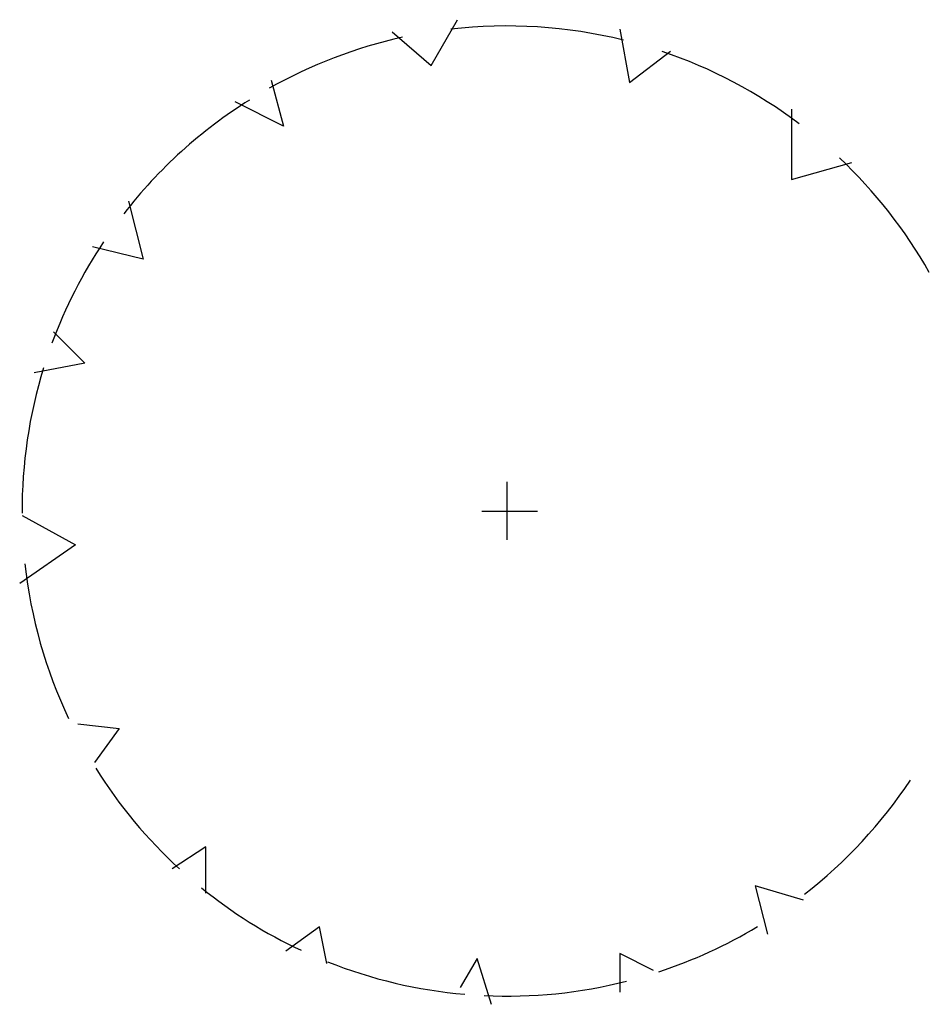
# Model space of a CAD drawing. Extents: x 2 to 13.2, y 0.9 to 13.1.
import ezdxf

# ---------------------------------------------------------------- set-up
doc = ezdxf.new("R2010")
doc.units = 0
doc.layers.get('0').update_dxf_attribs({"linetype": 'CONTINUOUS'})

msp = doc.modelspace()

# ---------------------------------------------------------------- linework, layer by layer
at = {"color": 0}
for p, q in [((7.06, 12.51), (7.389, 13.077)), ((6.581, 12.928), (7.06, 12.51)), ((9.395, 12.958), (9.514, 12.3)), ((9.514, 12.3), (10.023, 12.69)), ((5.084, 12.33), (5.234, 11.76)), ((5.234, 11.76), (4.636, 12.062)), ((11.52, 11.97), (11.52, 11.101)), ((11.52, 11.101), (12.267, 11.312)), ((3.319, 10.833), (3.499, 10.117)), ((3.499, 10.117), (2.871, 10.266)), ((2.389, 9.217), (2.779, 8.83)), ((2.779, 8.83), (2.151, 8.708)), ((8, 7.363), (8, 6.644)), ((2.002, 6.943), (2.66, 6.583)), ((7.688, 7), (8.377, 7)), ((2.66, 6.583), (1.971, 6.104)), ((2.691, 4.369), (3.2, 4.311)), ((3.2, 4.311), (2.898, 3.89)), ((4.276, 2.845), (3.858, 2.573)), ((4.276, 2.274), (4.276, 2.845)), ((11.67, 2.186), (11.072, 2.366)), ((11.072, 2.366), (11.222, 1.765)), ((5.682, 1.857), (5.264, 1.558)), ((5.773, 1.406), (5.682, 1.857)), ((7.63, 1.466), (7.42, 1.107)), ((7.807, 0.899), (7.63, 1.466)), ((9.813, 1.317), (9.395, 1.527)), ((9.395, 1.527), (9.395, 1.049))]:
    msp.add_line(p, q, dxfattribs=at)
for start, end in [(76.0941, 96.6598), (102.4305, 119.3539), (52.951, 71.3294), (122.0792, 142.2114), (29.4496, 46.7063), (146.2783, 159.7706), (162.8437, 180.2586), (186.2638, 205.3216), (212.0122, 227.5409), (307.8333, 326.2915), (230.9441, 244.8696), (288.2629, 301.0766), (248.2959, 265.0086), (267.3187, 284.2737)]:
    msp.add_arc((8, 7), 6, start, end, dxfattribs=at)

doc.saveas('drawing.dxf')
